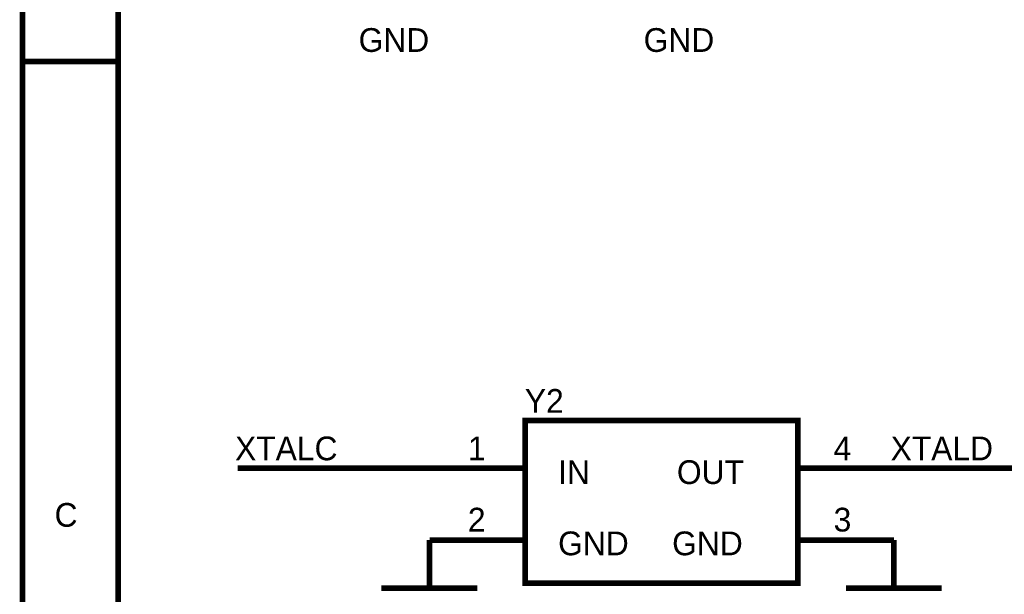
# Model space of a CAD drawing. Header units: inches. Extents: x 0 to 9.5, y -0.01 to 7.51.
# Tile 12 of 59: x 0 to 2.05, y 2.64 to 3.84. Entities that reach past the tile are written whole.
import ezdxf

# ---------------------------------------------------------------- set-up
doc = ezdxf.new("R2010")
doc.units = ezdxf.units.IN
doc.header["$MEASUREMENT"] = 0
doc.layers.add('Sheet', color=255, linetype='Continuous')

msp = doc.modelspace()

# ---------------------------------------------------------------- linework, layer by layer
at = {"layer": 'Sheet'}
for points in [[(0.0025, 7.5, 0.0118, 0.0118, 0), (9.4981, 7.5, 0.0118, 0.0118, 0), (9.4981, 0, 0.0118, 0.0118, 0), (0.0025, 0, 0.0118, 0.0118, 0), (0.0025, 7.5, 0.0118, 0.0118, 0)], [(0.0025, 7.5, 0.0039, 0.0039, 0), (0.0025, 0, 0.0039, 0.0039, 0), (9.4981, 0, 0.0039, 0.0039, 0), (9.4981, 7.5, 0.0039, 0.0039, 0), (0.0025, 7.5, 0.0039, 0.0039, 0), (0.0025, 7.5, 0.0039, 0.0039, 0)], [(0.202, 7.2997, 0.0118, 0.0118, 0), (9.2986, 7.2997, 0.0118, 0.0118, 0), (9.2986, 0.1997, 0.0118, 0.0118, 0), (0.202, 0.1997, 0.0118, 0.0118, 0), (0.202, 7.2997, 0.0118, 0.0118, 0)], [(0.202, 7.2997, 0.0039, 0.0039, 0), (0.202, 0.1997, 0.0039, 0.0039, 0), (9.2986, 0.1997, 0.0039, 0.0039, 0), (9.2986, 7.2997, 0.0039, 0.0039, 0), (0.202, 7.2997, 0.0039, 0.0039, 0), (0.202, 7.2997, 0.0039, 0.0039, 0)], [(1.0518, 2.9998, 0.0118, 0.0118, 0), (1.6213, 2.9998, 0.0118, 0.0118, 0), (1.6213, 2.66, 0.0118, 0.0118, 0), (1.0518, 2.66, 0.0118, 0.0118, 0), (1.0518, 2.9998, 0.0118, 0.0118, 0)], [(1.0518, 2.9998, 0.0039, 0.0039, 0), (1.0518, 2.66, 0.0039, 0.0039, 0), (1.6213, 2.66, 0.0039, 0.0039, 0), (1.6213, 2.9998, 0.0039, 0.0039, 0), (1.0518, 2.9998, 0.0039, 0.0039, 0), (1.0518, 2.9998, 0.0039, 0.0039, 0)]]:
    msp.add_lwpolyline(points, format="xyseb", close=True, dxfattribs=at)
for points in [[(0.0025, 3.75, 0.0118, 0.0118, 0), (0.202, 3.75, 0.0118, 0.0118, 0)], [(0.8522, 2.8999, 0.0118, 0.0118, 0), (0.4518, 2.8999, 0.0118, 0.0118, 0)], [(1.0518, 2.8999, 0.0118, 0.0118, 0), (0.8522, 2.8999, 0.0118, 0.0118, 0)], [(1.6213, 2.8999, 0.0118, 0.0118, 0), (1.8215, 2.8999, 0.0118, 0.0118, 0)], [(1.8215, 2.8999, 0.0118, 0.0118, 0), (2.251, 2.8999, 0.0118, 0.0118, 0)], [(1.0518, 2.7499, 0.0118, 0.0118, 0), (0.8522, 2.7499, 0.0118, 0.0118, 0)], [(0.8522, 2.7499, 0.0118, 0.0118, 0), (0.8522, 2.6494, 0.0118, 0.0118, 0)], [(1.6213, 2.7499, 0.0118, 0.0118, 0), (1.8215, 2.7499, 0.0118, 0.0118, 0)], [(1.8215, 2.7499, 0.0118, 0.0118, 0), (1.8215, 2.6494, 0.0118, 0.0118, 0)], [(0.7518, 2.6494, 0.0118, 0.0118, 0), (0.952, 2.6494, 0.0118, 0.0118, 0)], [(1.7218, 2.6494, 0.0118, 0.0118, 0), (1.9213, 2.6494, 0.0118, 0.0118, 0)]]:
    msp.add_lwpolyline(points, format="xyseb", dxfattribs=at)

# ---------------------------------------------------------------- texts
for s, p in [('GND', (0.7041, 3.7698)), ('GND', (1.2991, 3.7698)), ('Y2', (1.0511, 3.0159)), ('XTALC', (0.4462, 2.9167)), ('1', (0.9322, 2.9167)), ('4', (1.6957, 2.9167)), ('XTALD', (1.8147, 2.9167)), ('IN', (1.1206, 2.8671)), ('OUT', (1.3685, 2.8671)), ('C', (0.0694, 2.7778)), ('2', (0.9322, 2.7679)), ('3', (1.6957, 2.7679)), ('GND', (1.1206, 2.7183)), ('GND', (1.3586, 2.7183))]:
    msp.add_text(s, height=0.0496, dxfattribs=at).set_placement(p)

doc.saveas('drawing.dxf')
